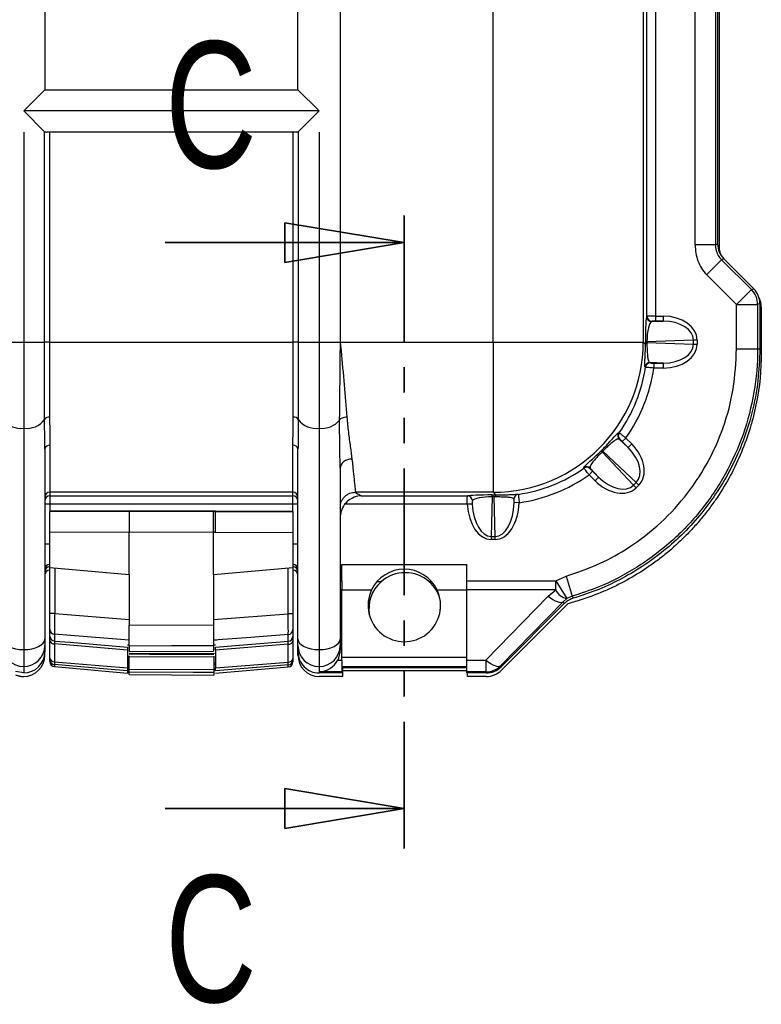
# Model space of a CAD drawing. Header units: millimetres. Extents: x 12 to 859, y 4 to 555.
# Tile 30 of 69: x 247 to 284, y 357 to 406. Entities that reach past the tile are written whole.
import ezdxf

# ---------------------------------------------------------------- set-up
doc = ezdxf.new("R2010")
doc.units = ezdxf.units.MM
doc.linetypes.add('CENTER', pattern=[10.16, 6.35, -1.27, 1.27, -1.27])
doc.linetypes.add('PHANTOM', pattern=[12.7, 6.35, -1.27, 1.27, -1.27, 1.27, -1.27])
doc.layers.add('DEFAULT_1', color=7, linetype='CENTER')
doc.styles.add('SLDTEXTSTYLE2', font='TXT', dxfattribs={"width": 0.75})

# ---------------------------------------------------------------- blocks, each defined once
blk = doc.blocks.new('_Closed')
at = {"color": 0, "linetype": 'ByBlock', "lineweight": -2}
for p, q in [((-1, 0.166667), (0, 0)), ((-1, 0.166667), (-1, -0.166667)), ((0, 0), (-1, -0.166667)), ((0, 0), (-1, 0))]:
    blk.add_line(p, q, dxfattribs=at)

msp = doc.modelspace()

# ---------------------------------------------------------------- linework, layer by layer
at = {"color": 7, "linetype": 'Continuous', "lineweight": 25}
for p, q in [((263.22, 485.752), (263.22, 389.743)), ((270.893, 389.743), (270.893, 485.752)), ((278.424, 485.752), (278.424, 389.743)), ((282.041, 480.874), (282.041, 394.62)), ((282.154, 480.826), (282.154, 394.668)), ((282.228, 480.83), (282.228, 394.491)), ((248.403, 473.095), (248.403, 402.399)), ((261.103, 402.399), (261.103, 473.095)), ((281.026, 394.62), (281.026, 410.115)), ((278.607, 391.04), (278.607, 409.426)), ((279.03, 409.426), (279.03, 391.046)), ((247.345, 401.34), (248.403, 402.399)), ((248.403, 402.399), (261.103, 402.399)), ((261.103, 402.399), (262.162, 401.34)), ((248.389, 400.296), (247.345, 401.34)), ((262.162, 401.34), (247.345, 401.34)), ((262.162, 401.34), (261.117, 400.296)), ((247.345, 400.282), (247.345, 389.743)), ((248.389, 389.743), (248.389, 400.296)), ((261.007, 400.282), (248.5, 400.282)), ((248.64, 400.282), (248.64, 389.743)), ((260.866, 389.743), (260.866, 400.282)), ((261.117, 400.296), (261.117, 389.743)), ((262.162, 400.282), (262.162, 389.743)), ((282.041, 394.62), (282.154, 394.668)), ((282.464, 393.92), (282.352, 393.873)), ((282.352, 393.873), (283.849, 392.376)), ((282.464, 393.92), (283.961, 392.423)), ((283.101, 391.628), (281.604, 393.125)), ((283.101, 391.628), (283.849, 392.376)), ((283.849, 392.376), (283.961, 392.423)), ((284.271, 391.675), (284.159, 391.628)), ((284.271, 391.675), (284.271, 389.4)), ((283.101, 389.4), (283.101, 391.628)), ((283.101, 391.628), (284.159, 391.628)), ((284.159, 391.628), (284.159, 389.4)), ((284.344, 391.498), (284.344, 389.222)), ((278.592, 391.026), (278.607, 391.04)), ((278.846, 390.772), (279.422, 390.792)), ((278.861, 390.787), (278.846, 390.772)), ((279.03, 391.046), (279.03, 390.792)), ((279.03, 391.046), (279.422, 391.046)), ((279.422, 390.792), (279.03, 390.792)), ((279.422, 391.046), (279.422, 390.792)), ((246.287, 389.743), (247.345, 389.743)), ((247.345, 389.743), (248.389, 389.743)), ((247.345, 389.743), (247.345, 385.425)), ((248.389, 385.868), (248.389, 389.743)), ((248.64, 389.743), (248.389, 389.743)), ((248.64, 389.743), (248.64, 385.975)), ((248.64, 389.743), (260.866, 389.743)), ((261.117, 389.743), (260.866, 389.743)), ((260.866, 385.975), (260.866, 389.743)), ((261.117, 389.743), (262.162, 389.743)), ((261.117, 389.743), (261.117, 385.868)), ((262.162, 389.743), (263.22, 389.743)), ((262.162, 389.743), (262.162, 385.425)), ((263.22, 389.743), (263.22, 389.31)), ((263.22, 389.743), (263.262, 389.312)), ((263.22, 389.743), (270.893, 389.743)), ((270.893, 389.743), (270.893, 382.212)), ((270.893, 389.743), (278.424, 389.743)), ((278.424, 389.743), (278.531, 389.636)), ((278.531, 389.727), (278.531, 389.758)), ((278.531, 389.758), (278.605, 389.758)), ((278.605, 389.727), (278.531, 389.727)), ((280.948, 389.84), (278.605, 389.758)), ((278.605, 389.758), (278.605, 389.727)), ((278.605, 389.727), (280.948, 389.645)), ((280.948, 389.645), (280.948, 389.84)), ((281.127, 389.84), (280.948, 389.84)), ((281.127, 389.84), (281.127, 389.645)), ((280.948, 389.645), (281.127, 389.645)), ((283.101, 389.4), (284.159, 389.4)), ((284.159, 389.4), (284.271, 389.4)), ((279.422, 388.693), (278.763, 388.716)), ((278.763, 388.716), (278.78, 388.698)), ((278.951, 388.693), (279.422, 388.693)), ((278.951, 388.693), (278.951, 388.439)), ((279.422, 388.693), (279.422, 388.439)), ((278.529, 388.481), (278.512, 388.498)), ((279.422, 388.439), (278.951, 388.439)), ((247.345, 385.425), (247.345, 374.317)), ((262.162, 385.425), (262.162, 374.317)), ((277.217, 384.873), (277.667, 384.454)), ((277.547, 384.933), (277.367, 384.753)), ((277.667, 384.454), (277.367, 384.753)), ((277.547, 384.933), (277.846, 384.633)), ((248.403, 384.392), (248.403, 374.846)), ((248.657, 384.566), (248.657, 382.212)), ((260.849, 382.212), (260.849, 384.566)), ((261.103, 374.846), (261.103, 384.392)), ((278.072, 382.702), (276.392, 384.268)), ((277.846, 384.633), (277.667, 384.454)), ((276.368, 384.244), (277.934, 382.564)), ((263.22, 383.415), (263.22, 374.846)), ((275.882, 383.269), (275.703, 383.089)), ((276.182, 382.969), (275.763, 383.419)), ((275.882, 383.269), (276.182, 382.969)), ((276.002, 382.79), (275.703, 383.089)), ((276.182, 382.969), (276.002, 382.79)), ((277.934, 382.564), (278.072, 382.702)), ((277.934, 382.564), (278.061, 382.437)), ((278.199, 382.575), (278.061, 382.437)), ((278.199, 382.575), (278.072, 382.702)), ((260.849, 382.212), (248.657, 382.212)), ((248.657, 382.212), (248.657, 382.029)), ((248.657, 382.029), (260.849, 382.029)), ((248.657, 382.029), (248.657, 381.606)), ((260.849, 382.029), (260.849, 382.212)), ((260.849, 381.606), (260.849, 382.029)), ((270.893, 382.212), (263.982, 382.212)), ((264.278, 382.029), (269.604, 382.029)), ((270.847, 381.98), (270.793, 379.999)), ((270.847, 382.077), (270.94, 382.077)), ((270.847, 381.98), (270.847, 382.077)), ((270.94, 381.98), (270.847, 381.98)), ((271.028, 382.077), (270.893, 382.212)), ((270.94, 381.98), (270.94, 382.077)), ((270.994, 379.999), (270.94, 381.98)), ((248.657, 381.606), (248.403, 381.606)), ((260.849, 381.606), (248.657, 381.606)), ((252.637, 381.288), (248.657, 381.27)), ((252.637, 381.266), (252.637, 381.288)), ((256.959, 381.268), (252.637, 381.288)), ((261.103, 381.606), (260.849, 381.606)), ((269.595, 381.606), (263.443, 381.606)), ((269.847, 381.621), (269.595, 381.606)), ((272.195, 381.685), (271.942, 381.694)), ((248.657, 381.27), (248.657, 381.249)), ((248.657, 381.249), (252.637, 381.266)), ((248.657, 380.191), (248.657, 381.249)), ((252.637, 381.266), (252.637, 381.266)), ((252.637, 381.266), (256.868, 381.248)), ((256.868, 381.248), (256.959, 381.248)), ((256.959, 381.268), (256.959, 381.248)), ((260.849, 381.251), (256.959, 381.268)), ((256.959, 381.248), (260.849, 381.231)), ((260.849, 381.251), (260.849, 381.231)), ((260.849, 381.231), (260.849, 380.173)), ((252.637, 380.208), (248.657, 380.191)), ((248.657, 378.421), (248.657, 380.191)), ((252.637, 380.208), (252.637, 380.208)), ((256.87, 380.19), (252.637, 380.208)), ((252.637, 378.073), (252.637, 380.208)), ((256.87, 380.19), (256.87, 380.19)), ((256.87, 378.073), (256.87, 380.19)), ((256.963, 380.189), (256.87, 380.19)), ((260.849, 380.173), (256.963, 380.189)), ((260.849, 380.173), (260.849, 378.421)), ((270.793, 379.999), (270.994, 379.999)), ((270.793, 379.999), (270.793, 379.842)), ((270.994, 379.842), (270.793, 379.842)), ((270.994, 379.842), (270.994, 379.999)), ((248.657, 379.61), (248.403, 379.61)), ((261.103, 379.61), (260.849, 379.61)), ((252.637, 378.073), (248.657, 378.421)), ((248.657, 376.132), (248.657, 378.421)), ((248.898, 378.4), (248.898, 376.132)), ((260.849, 378.421), (256.87, 378.073)), ((260.607, 376.118), (260.607, 378.4)), ((260.849, 378.421), (260.849, 376.118)), ((263.305, 378.593), (269.57, 378.593)), ((263.305, 377.777), (263.305, 378.593)), ((269.57, 377.777), (269.57, 378.593)), ((252.637, 378.073), (252.637, 375.54)), ((256.87, 378.073), (256.87, 375.556)), ((274.033, 377.777), (274.554, 378.008)), ((274.554, 378.008), (274.849, 376.993)), ((263.22, 377.777), (263.305, 377.777)), ((263.305, 377.777), (263.305, 377.31)), ((265.273, 377.721), (265.057, 377.721)), ((267.817, 377.721), (267.686, 377.721)), ((269.57, 377.777), (274.033, 377.777)), ((269.57, 377.31), (269.57, 377.777)), ((274.033, 377.777), (274.588, 376.877)), ((274.033, 377.31), (274.033, 377.777)), ((263.305, 377.31), (263.22, 377.31)), ((263.305, 377.323), (264.797, 377.323)), ((263.305, 373.79), (263.305, 377.31)), ((268.078, 377.323), (269.57, 377.323)), ((274.033, 377.31), (269.57, 377.31)), ((269.57, 373.79), (269.57, 377.31)), ((270.518, 373.79), (273.651, 377.001)), ((273.651, 377.001), (274.033, 377.31)), ((274.588, 376.877), (274.399, 376.72)), ((274.849, 376.993), (274.588, 376.877)), ((274.399, 376.72), (271.265, 373.509)), ((274.455, 376.625), (271.287, 373.457)), ((271.308, 373.282), (274.57, 376.543)), ((248.657, 375.729), (248.657, 376.132)), ((248.898, 376.132), (248.657, 376.132)), ((248.898, 376.132), (252.637, 375.831)), ((256.87, 375.831), (260.607, 376.118)), ((260.849, 376.118), (260.607, 376.118)), ((252.637, 375.54), (256.87, 375.556)), ((248.657, 375.002), (248.657, 375.338)), ((248.889, 375.088), (248.889, 374.75)), ((260.616, 374.734), (260.616, 375.073)), ((260.849, 375.323), (260.849, 374.986)), ((248.403, 374.846), (248.403, 374.529)), ((248.403, 374.529), (248.403, 374.206)), ((248.657, 373.891), (248.657, 374.783)), ((252.548, 374.297), (248.889, 374.604)), ((248.889, 374.604), (248.889, 373.712)), ((252.548, 374.564), (252.637, 374.556)), ((252.637, 374.495), (252.637, 374.225)), ((256.87, 374.558), (256.959, 374.566)), ((256.87, 374.511), (256.87, 374.246)), ((260.616, 374.588), (256.959, 374.297)), ((260.616, 373.696), (260.616, 374.588)), ((260.849, 374.767), (260.849, 373.875)), ((261.103, 374.529), (261.103, 374.846)), ((261.103, 374.206), (261.103, 374.529)), ((263.22, 374.846), (263.22, 374.529)), ((263.22, 374.529), (263.22, 374.299)), ((247.345, 374.317), (247.345, 373.471)), ((248.403, 374.03), (248.403, 374.206)), ((252.548, 374.297), (252.548, 373.401)), ((252.637, 374.225), (256.87, 374.246)), ((252.641, 373.954), (252.641, 374.012)), ((256.874, 373.936), (252.641, 373.954)), ((252.641, 373.334), (252.641, 373.954)), ((256.874, 373.993), (256.874, 373.936)), ((256.874, 373.936), (256.874, 373.316)), ((256.959, 374.297), (256.959, 373.401)), ((261.103, 374.03), (261.103, 374.206)), ((262.162, 374.317), (262.162, 373.471)), ((263.305, 373.942), (269.57, 373.942)), ((247.345, 373.471), (247.345, 373.147)), ((248.657, 373.717), (248.657, 373.818)), ((248.889, 373.712), (252.548, 373.401)), ((248.889, 373.464), (252.548, 373.144)), ((252.548, 373.58), (252.64, 373.571)), ((256.874, 373.583), (256.959, 373.591)), ((256.959, 373.401), (260.616, 373.696)), ((256.959, 373.143), (260.616, 373.447)), ((260.849, 373.802), (260.849, 373.7)), ((262.162, 373.471), (262.162, 373.221)), ((263.095, 373.79), (263.305, 373.79)), ((263.305, 373.79), (263.305, 373.199)), ((263.305, 373.469), (269.57, 373.469)), ((263.305, 373.428), (269.57, 373.428)), ((263.347, 372.971), (263.347, 373.428)), ((269.57, 373.79), (270.518, 373.79)), ((269.57, 373.199), (269.57, 373.79)), ((270.518, 373.79), (270.518, 373.199)), ((271.265, 373.509), (271.287, 373.457)), ((247.345, 373.147), (246.94, 373.228)), ((252.548, 373.254), (252.548, 373.144)), ((252.641, 373.334), (256.874, 373.316)), ((252.641, 373.062), (252.641, 373.187)), ((252.641, 373.062), (256.874, 373.043)), ((256.874, 373.169), (256.874, 373.043)), ((262.162, 373.199), (262.162, 373.147)), ((263.305, 373.199), (262.162, 373.199)), ((263.305, 373.147), (262.162, 373.147)), ((263.347, 372.971), (262.162, 372.971)), ((263.305, 373.147), (263.305, 373.199)), ((269.57, 373.252), (263.347, 373.252)), ((270.518, 373.199), (269.57, 373.199)), ((269.57, 373.147), (269.57, 373.199)), ((270.539, 373.147), (269.57, 373.147)), ((269.612, 372.971), (269.612, 373.147)), ((270.559, 372.971), (269.612, 372.971)), ((270.539, 373.147), (270.518, 373.199))]:
    msp.add_line(p, q, dxfattribs=at)
at = {"color": 7, "linetype": 'PHANTOM', "lineweight": 35}
msp.add_line((266.437, 364.35), (266.437, 396.733), dxfattribs=at)
at = {"color": 7, "linetype": 'Continuous', "lineweight": 35}
for p, q in [((254.437, 394.733), (266.437, 394.733)), ((254.437, 366.35), (266.437, 366.35))]:
    msp.add_line(p, q, dxfattribs=at)
at = {"color": 8, "linetype": 'Continuous', "lineweight": 25}
for p, q in [((248.657, 381.606), (248.657, 381.27)), ((260.849, 381.251), (260.849, 381.606)), ((248.889, 373.565), (248.889, 373.464)), ((252.548, 373.665), (252.641, 373.656)), ((256.874, 373.663), (256.959, 373.67)), ((260.616, 373.447), (260.616, 373.549))]:
    msp.add_line(p, q, dxfattribs=at)
at = {"color": 7, "linetype": 'Continuous', "lineweight": 25, "flags": 128}
for points in [[(273.651, 377.001), (273.772, 376.912), (273.89, 376.835), (274.003, 376.773), (274.107, 376.727), (274.201, 376.698), (274.282, 376.687), (274.348, 376.695), (274.399, 376.72)], [(274.455, 376.625), (274.433, 376.661), (274.408, 376.704), (274.399, 376.72)], [(252.637, 374.787), (250.53, 374.956), (248.889, 375.088)], [(260.616, 375.073), (258.741, 374.93), (256.87, 374.787)], [(246.287, 374.846), (246.307, 374.743), (246.367, 374.643), (246.465, 374.552), (246.597, 374.472), (246.757, 374.406), (246.94, 374.357), (247.138, 374.327), (247.345, 374.317)], [(247.345, 374.317), (247.551, 374.327), (247.75, 374.357), (247.933, 374.406), (248.093, 374.472), (248.225, 374.552), (248.323, 374.643), (248.383, 374.743), (248.403, 374.846)], [(248.889, 374.75), (249.669, 374.685), (252.548, 374.443)], [(256.87, 374.511), (254.753, 374.503), (252.637, 374.495)], [(256.959, 374.443), (257.971, 374.523), (260.616, 374.734)], [(261.103, 374.846), (261.124, 374.743), (261.184, 374.643), (261.282, 374.552), (261.413, 374.472), (261.574, 374.406), (261.757, 374.357), (261.955, 374.327), (262.162, 374.317)], [(262.162, 374.317), (262.368, 374.327), (262.567, 374.357), (262.75, 374.406), (262.91, 374.472), (263.042, 374.552), (263.139, 374.643), (263.2, 374.743), (263.22, 374.846)], [(256.874, 374.103), (255.35, 374.109), (252.641, 374.12)], [(252.641, 374.1), (253.657, 374.096), (256.874, 374.082)], [(252.548, 373.254), (251.536, 373.34), (248.889, 373.565)], [(260.616, 373.549), (259.837, 373.486), (256.959, 373.253)], [(270.518, 373.79), (270.639, 373.701), (270.757, 373.624), (270.869, 373.562), (270.974, 373.516), (271.068, 373.487), (271.149, 373.476), (271.215, 373.484), (271.265, 373.509)], [(256.874, 373.169), (255.858, 373.173), (252.641, 373.187)]]:
    msp.add_lwpolyline(points, dxfattribs=at)
at = {"color": 7, "linetype": 'Continuous', "lineweight": 25}
for centre, radius, start, end in [((283.1, 391.628), 1.059, 0.0299, 44.9701), ((278.847, 391.026), 0.254, 180.0817, 269.9183), ((278.861, 391.041), 0.254, 180.0817, 269.9183), ((270.883, 389.753), 7.542, 270.0817, 359.9183), ((278.601, 389.514), 0.141, 88.0859, 119.9343), ((278.763, 388.462), 0.254, 90.0831, 171.6995), ((278.781, 388.444), 0.254, 90.0831, 171.6995), ((247.207, 386.582), 1.165, 220.1029, 276.806), ((247.501, 386.508), 1.095, 261.8035, 324.2395), ((248.603, 385.715), 0.263, 81.8035, 144.2395), ((260.904, 385.715), 0.263, 35.7605, 98.1965), ((262.005, 386.508), 1.095, 215.7605, 278.1965), ((262.3, 386.582), 1.165, 263.194, 319.8971), ((277.397, 385.052), 0.254, 144.5582, 224.8886), ((277.423, 385.05), 0.254, 144.676, 224.8889), ((248.624, 384.343), 0.226, 81.4589, 167.5137), ((260.883, 384.343), 0.226, 12.4863, 98.5411), ((280.614, 388.479), 5.998, 224.2151, 224.9229), ((272.157, 380.022), 5.998, 45.0771, 45.7849), ((275.584, 383.238), 0.254, 45.1114, 125.4418), ((275.586, 383.213), 0.254, 45.1111, 125.324), ((248.657, 381.958), 0.254, 89.9825, 179.9825), ((248.657, 381.775), 0.254, 89.9825, 179.9825), ((260.849, 381.958), 0.254, 0.0175, 90.0175), ((260.849, 381.775), 0.254, 0.0175, 90.0175), ((269.601, 381.775), 0.254, 4.0897, 89.5297), ((271.234, 381.989), 0.224, 156.7421, 182.4615), ((272.189, 381.855), 0.254, 98.5048, 177.328), ((225.393, 380.581), 31.573, 359.2898, 1.2102), ((248.657, 378.341), 0.254, 89.9825, 179.9825), ((260.849, 378.341), 0.254, 0.0175, 90.0175), ((266.437, 376.534), 1.82, 25.6705, 154.3295), ((266.48, 376.358), 1.82, 48.503, 131.497), ((266.48, 376.358), 1.82, 131.497, 190.6438), ((266.48, 376.358), 1.82, 16.3543, 48.503), ((266.437, 376.534), 1.82, 154.3295, 25.6705), ((274.77, 377.683), 0.826, 206.7829, 257.278), ((355.77, 422.859), 93.016, 209.54448, 209.61548), ((248.909, 375.339), 0.252, 180.3004, 265.3724), ((248.91, 375.003), 0.253, 180.1203, 265.1502), ((260.597, 375.325), 0.252, 274.3779, 359.6965), ((260.596, 374.987), 0.253, 274.6001, 359.8786), ((247.345, 374.529), 1.058, 180.0175, 270.0175), ((247.345, 374.529), 1.058, 269.9825, 359.9825), ((248.873, 374.823), 0.219, 190.4295, 274.2578), ((260.633, 374.807), 0.22, 265.5498, 349.5203), ((262.161, 374.529), 1.058, 180.0175, 270.0175), ((262.162, 374.529), 1.058, 269.9825, 359.9825), ((248.873, 373.931), 0.219, 190.4295, 274.2578), ((260.633, 373.915), 0.22, 265.5498, 349.5203), ((248.911, 373.818), 0.254, 180.0522, 265.0653), ((248.911, 373.717), 0.254, 180, 265), ((260.596, 373.802), 0.254, 274.6847, 359.9473), ((260.595, 373.7), 0.254, 274.75, 0), ((270.517, 374.258), 1.059, 270.0299, 314.9701)]:
    msp.add_arc(centre, radius, start, end, dxfattribs=at)
for centre, major_axis, ratio, start_param, end_param in [((283.213, 394.668), (0.978, 0.405), 0.999286, 2.749146, 3.534039), ((283.287, 394.492), (0.978, 0.405), 0.999286, 2.749146, 3.051324), ((283.212, 391.674), (0.978, 0.405), 0.999286, 5.890739, 6.675632), ((283.285, 391.498), (-0.978, -0.405), 0.999286, 2.749146, 3.231924), ((278.594, 389.791), (0.002, 1.237), 0.051121, 0.051215, 1.597331), ((278.848, 389.791), (0.013, 0.983), 0.246698, 0.061325, 1.607441), ((279.03, 391.04), (0.423, 0), 0.013968, 1.570796, 3.106686), ((279.03, 390.786), (0.169, 0), 0.034921, 1.570796, 3.106686), ((279.379, 389.809), (-1.748, -0.061), 0.706891, 3.116912, 4.663029), ((279.379, 389.809), (1.568, 0.055), 0.625906, 6.258505, 7.804621), ((278.594, 389.694), (-0.002, 1.237), 0.051121, 1.544262, 1.618082), ((278.848, 389.694), (-0.013, 0.983), 0.246698, 1.534152, 1.607972), ((279.379, 389.676), (1.568, -0.055), 0.625906, 4.761749, 6.307865), ((279.379, 389.676), (-1.748, 0.061), 0.706891, 1.620157, 3.166273), ((271.066, 389.57), (5.336, -5.336), 0.998646, 0.167418, 0.641194), ((271.066, 389.57), (5.634, -5.634), 0.998783, 0.16454, 0.643546), ((269.769, 390.867), (14.111, -4.612), 0.257974, 5.348151, 5.350209), ((269.589, 390.688), (14.343, -4.563), 0.268138, 5.355982, 5.35804), ((270.706, 389.93), (5.622, -5.622), 0.947806, 6.280991, 6.28538), ((270.579, 390.057), (-5.801, 5.801), 0.949457, 3.139398, 3.143787), ((276.941, 383.789), (1.148, -1.07), 0.625906, 6.258505, 7.804621), ((276.941, 383.789), (-1.279, 1.193), 0.706891, 3.116912, 4.663029), ((271.066, 389.57), (5.336, -5.336), 0.998646, 5.641553, 6.115767), ((269.769, 390.867), (-4.612, 14.111), 0.257974, 4.074569, 4.076627), ((269.948, 391.047), (-4.563, 14.343), 0.268138, 4.066738, 4.068796), ((271.066, 389.57), (5.634, -5.634), 0.998783, 5.639404, 6.118645), ((276.847, 383.695), (-1.193, 1.279), 0.706891, 1.620157, 3.166273), ((276.847, 383.695), (-1.07, 1.148), 0.625906, 1.620157, 3.166273), ((270.824, 382.021), (1.237, 0.001), 0.045533, 1.552725, 2.981629), ((270.824, 381.767), (0.983, 0.01), 0.216257, 1.545995, 2.9749), ((270.962, 382.021), (1.237, -0.001), 0.045533, 1.517872, 1.588868), ((270.962, 381.767), (0.983, -0.01), 0.216257, 1.524601, 1.595597), ((270.827, 381.85), (0.055, 2.008), 0.615519, 1.709412, 3.158384), ((270.827, 381.85), (0.051, 1.851), 0.530328, 1.709412, 3.158384), ((270.96, 381.85), (-0.051, 1.851), 0.530328, 3.124801, 4.613348), ((270.96, 381.85), (-0.055, 2.008), 0.615519, 3.124801, 4.613348), ((256.863, 380.19), (0.004, 1.058), 0.006545, 4.712426, 6.265732), ((248.657, 378.227), (0, -0.254), 0.999391, 3.141593, 4.712389), ((260.849, 378.227), (0, 0.254), 0.999391, 4.712389, 6.283185), ((248.657, 378.051), (0, -0.254), 0.999391, 3.141593, 4.712389), ((260.849, 378.051), (0, 0.254), 0.999391, 4.712389, 6.283185), ((247.345, 374.206), (0, -1.059), 0.999391, 0, 1.570796), ((247.345, 374.03), (0, -1.059), 0.999391, 0, 1.570796), ((262.162, 374.206), (0, 1.059), 0.999391, 1.570796, 3.141593), ((262.162, 374.03), (0, -1.059), 0.999391, 4.712389, 6.283185), ((262.162, 374.299), (0, 1.077), 0.982251, 4.22096, 4.712389), ((262.162, 374.257), (0.761, 0.761), 0.965689, 3.944444, 5.023811), ((270.539, 374.206), (0.405, -0.978), 0.999286, 5.890739, 6.675632), ((270.56, 374.03), (0.749, 0.749), 0.998783, 3.926382, 4.712389)]:
    msp.add_ellipse(centre, major_axis=major_axis, ratio=ratio, start_param=start_param, end_param=end_param, dxfattribs=at)
for points, knots in [([(248.389, 400.296), (248.396, 400.292), (248.411, 400.285), (248.455, 400.282), (248.489, 400.282), (248.5, 400.282)], [0, 0, 0, 0, 0.401492, 0.802995, 1, 1, 1, 1]), ([(261.007, 400.282), (261.029, 400.282), (261.073, 400.283), (261.106, 400.288), (261.114, 400.294), (261.117, 400.296)], [0, 0, 0, 0, 0.403793, 0.807731, 1, 1, 1, 1]), ([(282.041, 394.623), (282.037, 394.623), (282.011, 394.623), (281.908, 394.623), (281.83, 394.623), (281.633, 394.623), (281.515, 394.623), (281.27, 394.623), (281.143, 394.623), (281.026, 394.623)], [0, 0, 0, 0, 0.25, 0.25, 0.5, 0.5, 0.75, 0.75, 1, 1, 1, 1]), ([(281.026, 394.623), (281.026, 394.337), (281.073, 394.068), (281.259, 393.568), (281.398, 393.334), (281.604, 393.128)], [0, 0, 0, 0, 0.5, 0.5, 1, 1, 1, 1]), ([(282.041, 394.623), (282.041, 394.604), (282.042, 394.564), (282.047, 394.502), (282.057, 394.435), (282.072, 394.365), (282.094, 394.291), (282.129, 394.197), (282.18, 394.096), (282.244, 393.999), (282.301, 393.928), (282.337, 393.891), (282.352, 393.876)], [0, 0, 0, 0, 0.0691639, 0.1441226, 0.2249079, 0.311545, 0.4040545, 0.5024529, 0.6736231, 0.8136114, 0.9224039, 1, 1, 1, 1]), ([(281.604, 393.128), (281.691, 393.214), (281.784, 393.308), (281.965, 393.488), (282.052, 393.575), (282.197, 393.72), (282.254, 393.778), (282.33, 393.854), (282.349, 393.873), (282.352, 393.876)], [0, 0, 0, 0, 0.25, 0.25, 0.5, 0.5, 0.75, 0.75, 1, 1, 1, 1]), ([(263.191, 385.831), (263.195, 386.129), (263.202, 386.709), (263.211, 387.609), (263.218, 388.474), (263.219, 389.038), (263.22, 389.31)], [0, 0, 0, 0, 0.273566, 0.531401, 0.773525, 1, 1, 1, 1]), ([(263.262, 389.312), (263.257, 389.312), (263.249, 389.312), (263.239, 389.312), (263.232, 389.312), (263.227, 389.311), (263.221, 389.311), (263.22, 389.31), (263.22, 389.31)], [0, 0, 0, 0, 0.2394559, 0.3683573, 0.499994, 0.6316317, 0.7605355, 1, 1, 1, 1]), ([(263.262, 389.312), (263.317, 388.735), (263.428, 387.565), (263.512, 386.51), (263.555, 385.975)], [0, 0, 0, 0, 0.49354, 1, 1, 1, 1]), ([(274.554, 378.008), (275.069, 378.181), (276.098, 378.525), (277.644, 379.361), (279.15, 380.485), (280.536, 381.939), (281.656, 383.608), (282.479, 385.443), (283.001, 387.393), (283.068, 388.731), (283.101, 389.4)], [0, 0, 0, 0, 0.106557, 0.213118, 0.343903, 0.47469, 0.605954, 0.737213, 0.86861, 1, 1, 1, 1]), ([(284.344, 389.222), (284.344, 388.364), (284.26, 387.51), (284.071, 386.564), (284.049, 386.46), (284.002, 386.251), (283.977, 386.148), (283.899, 385.837), (283.842, 385.632), (283.656, 385.02), (283.512, 384.619), (283.02, 383.435), (282.617, 382.681), (282.022, 381.793), (281.9, 381.619), (281.646, 381.278), (281.516, 381.111), (281.246, 380.782), (281.107, 380.621), (280.893, 380.385), (280.82, 380.308), (280.674, 380.154), (280.6, 380.078), (280.221, 379.699), (279.904, 379.412), (279.409, 379.006), (279.24, 378.875), (278.982, 378.684), (278.896, 378.622), (278.721, 378.499), (278.632, 378.438), (278.189, 378.143), (277.825, 377.924), (277.263, 377.624), (277.073, 377.529), (276.785, 377.393), (276.688, 377.349), (276.494, 377.263), (276.397, 377.221), (275.903, 377.016), (275.5, 376.872), (274.981, 376.715), (274.87, 376.683), (274.758, 376.652)], [0.1705302, 0.1705302, 0.1705302, 0.1705302, 0.2955302, 0.2955302, 0.3111552, 0.3111552, 0.3267802, 0.3267802, 0.3580302, 0.3580302, 0.4205302, 0.4205302, 0.5455302, 0.5455302, 0.5767802, 0.5767802, 0.6080302, 0.6080302, 0.6392802, 0.6392802, 0.6549052, 0.6549052, 0.6705302, 0.6705302, 0.7330302, 0.7330302, 0.7642802, 0.7642802, 0.7799052, 0.7799052, 0.7955302, 0.7955302, 0.8580302, 0.8580302, 0.8892802, 0.8892802, 0.9049052, 0.9049052, 0.9205302, 0.9205302, 0.9830302, 0.9830302, 1, 1, 1, 1]), ([(284.159, 389.4), (284.159, 389.4), (284.159, 388.672), (284.032, 387.214), (283.486, 385.091), (282.584, 383.092), (281.365, 381.274), (279.856, 379.691), (278.122, 378.397), (276.424, 377.507), (275.301, 377.14), (274.849, 376.993)], [0, 0, 0, 0, 0.000001, 0.131367, 0.262739, 0.394011, 0.525288, 0.656074, 0.786859, 0.914249, 1, 1, 1, 1]), ([(284.271, 389.4), (284.252, 388.87), (284.213, 387.792), (283.9, 386.178), (283.428, 384.705), (282.831, 383.395), (282.162, 382.248), (281.372, 381.165), (280.47, 380.166), (279.471, 379.264), (278.391, 378.476), (277.244, 377.808), (276.083, 377.271), (275.286, 377.015), (274.906, 376.892)], [0, 0, 0, 0, 0.0948403, 0.1930145, 0.2933327, 0.3713063, 0.4504997, 0.530732, 0.6109751, 0.6912089, 0.7714557, 0.8500173, 0.9285919, 1, 1, 1, 1]), ([(278.512, 388.498), (278.509, 388.505), (278.499, 388.528), (278.501, 388.672), (278.515, 388.965), (278.529, 389.289), (278.53, 389.52), (278.531, 389.636)], [0, 0, 0, 0, 0.1374839, 0.4502157, 0.6784804, 0.8395836, 1, 1, 1, 1]), ([(278.606, 389.655), (278.608, 389.559), (278.614, 389.366), (278.628, 389.099), (278.66, 388.858), (278.708, 388.741), (278.75, 388.722), (278.763, 388.716)], [0, 0, 0, 0, 0.152077, 0.308554, 0.536615, 0.85733, 1, 1, 1, 1]), ([(278.78, 388.698), (278.781, 388.698), (278.784, 388.697), (278.803, 388.695), (278.841, 388.694), (278.893, 388.693), (278.931, 388.693), (278.951, 388.693)], [0, 0, 0, 0, 0.115468, 0.334124, 0.555063, 0.777561, 1, 1, 1, 1]), ([(278.951, 388.439), (278.903, 388.443), (278.807, 388.451), (278.68, 388.463), (278.585, 388.473), (278.538, 388.479), (278.532, 388.48), (278.529, 388.481)], [0, 0, 0, 0, 0.221487, 0.44362, 0.664839, 0.884167, 1, 1, 1, 1]), ([(248.403, 384.392), (248.403, 384.465), (248.401, 384.926), (248.394, 385.438), (248.389, 385.868)], [0, 0, 0, 0, 0.16013, 1, 1, 1, 1]), ([(248.64, 385.975), (248.646, 385.56), (248.654, 385.065), (248.657, 384.635), (248.657, 384.566)], [0, 0, 0, 0, 0.839018, 1, 1, 1, 1]), ([(260.849, 384.566), (260.85, 384.635), (260.852, 385.065), (260.86, 385.56), (260.866, 385.975)], [0, 0, 0, 0, 0.160982, 1, 1, 1, 1]), ([(261.117, 385.868), (261.112, 385.438), (261.106, 384.926), (261.104, 384.465), (261.103, 384.392)], [0, 0, 0, 0, 0.8398695, 1, 1, 1, 1]), ([(263.555, 385.975), (263.515, 385.973), (263.431, 385.969), (263.319, 385.937), (263.231, 385.89), (263.204, 385.85), (263.191, 385.831)], [0, 0, 0, 0, 0.242887, 0.5, 0.757113, 1, 1, 1, 1]), ([(263.22, 383.415), (263.211, 383.792), (263.195, 384.546), (263.192, 385.403), (263.191, 385.831)], [0, 0, 0, 0, 0.500206, 1, 1, 1, 1]), ([(263.555, 385.975), (263.578, 385.722), (263.626, 385.197), (263.729, 384.49), (263.783, 384.077), (263.809, 383.874)], [0, 0, 0, 0, 0.321745, 0.666719, 1, 1, 1, 1]), ([(276.339, 384.32), (276.387, 384.369), (276.514, 384.498), (276.716, 384.714), (276.924, 384.943), (277.117, 385.157), (277.163, 385.183), (277.19, 385.2)], [0, 0, 0, 0, 0.090336, 0.2369, 0.415349, 0.641891, 1, 1, 1, 1]), ([(277.217, 384.873), (277.174, 384.879), (277.104, 384.89), (276.908, 384.751), (276.716, 384.583), (276.539, 384.414), (276.432, 384.308), (276.392, 384.268)], [0, 0, 0, 0, 0.370806, 0.599717, 0.774929, 0.914931, 1, 1, 1, 1]), ([(277.215, 385.197), (277.221, 385.193), (277.232, 385.185), (277.293, 385.138), (277.379, 385.069), (277.469, 384.997), (277.526, 384.95), (277.547, 384.933)], [0, 0, 0, 0, 0.218418, 0.436506, 0.654657, 0.874595, 1, 1, 1, 1]), ([(277.367, 384.753), (277.359, 384.761), (277.338, 384.782), (277.305, 384.815), (277.273, 384.845), (277.25, 384.866), (277.245, 384.869), (277.242, 384.87)], [0, 0, 0, 0, 0.1261946, 0.3470241, 0.565214, 0.7825957, 1, 1, 1, 1]), ([(275.436, 383.446), (275.443, 383.462), (275.459, 383.496), (275.61, 383.638), (275.837, 383.842), (276.076, 384.063), (276.236, 384.219), (276.316, 384.297)], [0, 0, 0, 0, 0.2397252, 0.5100304, 0.7080022, 0.8542438, 1, 1, 1, 1]), ([(263.809, 383.874), (263.735, 383.868), (263.621, 383.859), (263.484, 383.802), (263.389, 383.742), (263.313, 383.669), (263.24, 383.562), (263.228, 383.473), (263.22, 383.415)], [0, 0, 0, 0, 0.239459, 0.368363, 0.500003, 0.631642, 0.760545, 1, 1, 1, 1]), ([(263.809, 383.874), (263.836, 383.621), (263.888, 383.124), (263.941, 382.624), (263.975, 382.302), (263.98, 382.241), (263.982, 382.212)], [0, 0, 0, 0, 0.266758, 0.522303, 0.766695, 1, 1, 1, 1]), ([(276.368, 384.244), (276.303, 384.179), (276.172, 384.046), (275.989, 383.85), (275.828, 383.655), (275.741, 383.503), (275.756, 383.446), (275.763, 383.419)], [0, 0, 0, 0, 0.137598, 0.278606, 0.475037, 0.750975, 1, 1, 1, 1]), ([(275.703, 383.089), (275.673, 383.127), (275.612, 383.201), (275.532, 383.301), (275.472, 383.376), (275.444, 383.413), (275.441, 383.419), (275.439, 383.421)], [0, 0, 0, 0, 0.223439, 0.447721, 0.670833, 0.891388, 1, 1, 1, 1]), ([(275.766, 383.393), (275.766, 383.393), (275.767, 383.39), (275.779, 383.376), (275.806, 383.347), (275.841, 383.31), (275.869, 383.283), (275.882, 383.269)], [0, 0, 0, 0, 0.1081143, 0.3277262, 0.5504707, 0.7752737, 1, 1, 1, 1]), ([(263.22, 381.45), (263.23, 381.546), (263.246, 381.693), (263.341, 381.871), (263.439, 381.993), (263.561, 382.091), (263.739, 382.186), (263.886, 382.202), (263.982, 382.212)], [0, 0, 0, 0, 0.239457, 0.368361, 0.5, 0.631639, 0.760543, 1, 1, 1, 1]), ([(264.278, 382.029), (264.277, 382.029), (264.252, 382.029), (264.103, 382.02), (263.866, 381.955), (263.607, 381.793), (263.49, 381.66), (263.443, 381.606)], [0, 0, 0, 0, 0.0035458, 0.0840542, 0.5009415, 0.7973787, 1, 1, 1, 1]), ([(263.982, 382.212), (263.995, 382.195), (264.021, 382.161), (264.196, 382.1), (264.247, 382.056), (264.278, 382.029)], [0, 0, 0, 0, 0.279726, 0.560147, 1, 1, 1, 1]), ([(269.595, 381.606), (269.595, 381.633), (269.593, 381.707), (269.593, 381.823), (269.594, 381.933), (269.597, 382.01), (269.602, 382.023), (269.604, 382.029)], [0, 0, 0, 0, 0.124662, 0.343362, 0.562334, 0.781473, 1, 1, 1, 1]), ([(269.855, 381.793), (269.853, 381.789), (269.85, 381.78), (269.847, 381.747), (269.846, 381.703), (269.846, 381.659), (269.847, 381.631), (269.847, 381.621)], [0, 0, 0, 0, 0.208372, 0.429636, 0.655967, 0.878203, 1, 1, 1, 1]), ([(271.935, 381.867), (271.924, 381.879), (271.895, 381.91), (271.774, 381.942), (271.568, 381.963), (271.311, 381.973), (271.11, 381.977), (271.01, 381.979)], [0, 0, 0, 0, 0.169039, 0.418704, 0.626955, 0.815417, 1, 1, 1, 1]), ([(271.028, 382.077), (271.149, 382.078), (271.392, 382.08), (271.704, 382.095), (271.955, 382.108), (272.103, 382.114), (272.138, 382.108), (272.152, 382.106)], [0, 0, 0, 0, 0.190801, 0.382726, 0.590941, 0.836041, 1, 1, 1, 1]), ([(271.942, 381.694), (271.942, 381.712), (271.943, 381.749), (271.942, 381.798), (271.94, 381.837), (271.938, 381.859), (271.936, 381.865), (271.935, 381.867)], [0, 0, 0, 0, 0.219951, 0.448783, 0.675295, 0.889555, 1, 1, 1, 1]), ([(272.152, 382.106), (272.153, 382.104), (272.156, 382.097), (272.162, 382.05), (272.172, 381.955), (272.184, 381.828), (272.192, 381.733), (272.195, 381.685)], [0, 0, 0, 0, 0.118534, 0.336717, 0.557428, 0.779277, 1, 1, 1, 1]), ([(263.443, 381.606), (263.37, 381.49), (263.244, 381.29), (263.227, 381.055), (263.22, 380.956)], [0, 0, 0, 0, 0.577933, 1, 1, 1, 1]), ([(252.637, 381.266), (252.637, 381.26), (252.637, 381.246), (252.636, 381.121), (252.636, 380.882), (252.636, 380.565), (252.636, 380.327), (252.637, 380.208)], [0, 0, 0, 0, 0.13159, 0.348692, 0.565794, 0.782897, 1, 1, 1, 1]), ([(274.906, 376.892), (274.794, 376.849), (274.628, 376.784), (274.497, 376.664), (274.455, 376.625)], [0, 0, 0, 0, 0.672898, 1, 1, 1, 1]), ([(274.758, 376.652), (274.722, 376.643), (274.689, 376.628), (274.625, 376.592), (274.596, 376.569), (274.57, 376.543)], [0, 0, 0, 0, 0.5, 0.5, 1, 1, 1, 1]), ([(248.657, 375.338), (248.657, 375.36), (248.657, 375.405), (248.657, 375.578), (248.657, 375.807), (248.657, 376.004), (248.657, 376.113), (248.657, 376.132)], [0, 0, 0, 0, 0.2374102, 0.4748293, 0.7121245, 0.9499113, 1, 1, 1, 1]), ([(248.898, 376.132), (248.896, 376.013), (248.891, 375.774), (248.888, 375.457), (248.886, 375.218), (248.888, 375.116), (248.889, 375.092), (248.889, 375.088)], [0, 0, 0, 0, 0.2389288, 0.4777852, 0.7160394, 0.9539177, 1, 1, 1, 1]), ([(260.616, 375.073), (260.617, 375.103), (260.619, 375.163), (260.618, 375.391), (260.614, 375.693), (260.61, 375.952), (260.608, 376.094), (260.607, 376.118)], [0, 0, 0, 0, 0.237997, 0.475966, 0.71385, 0.952006, 1, 1, 1, 1]), ([(260.849, 376.118), (260.849, 376.027), (260.849, 375.846), (260.849, 375.605), (260.849, 375.423), (260.849, 375.345), (260.849, 375.327), (260.849, 375.323)], [0, 0, 0, 0, 0.238727, 0.477482, 0.715562, 0.953039, 1, 1, 1, 1]), ([(252.637, 374.495), (252.637, 374.526), (252.637, 374.587), (252.637, 374.818), (252.637, 375.121), (252.637, 375.379), (252.637, 375.519), (252.637, 375.54)], [0, 0, 0, 0, 0.23918, 0.47836, 0.717538, 0.956715, 1, 1, 1, 1]), ([(256.87, 375.556), (256.87, 375.437), (256.87, 375.199), (256.87, 374.882), (256.87, 374.642), (256.87, 374.54), (256.87, 374.515), (256.87, 374.511)], [0, 0, 0, 0, 0.239124, 0.478248, 0.71737, 0.956492, 1, 1, 1, 1]), ([(248.657, 374.783), (248.657, 374.839), (248.657, 374.952), (248.657, 374.985), (248.657, 375.002)], [0, 0, 0, 0, 0.490301, 1, 1, 1, 1]), ([(252.641, 374.603), (252.641, 374.664), (252.641, 374.753), (252.641, 374.848), (252.641, 374.878)], [0, 0, 0, 0, 0.678325, 1, 1, 1, 1]), ([(260.849, 374.986), (260.849, 374.97), (260.849, 374.938), (260.849, 374.825), (260.849, 374.767)], [0, 0, 0, 0, 0.490394, 1, 1, 1, 1]), ([(248.889, 374.75), (248.888, 374.74), (248.887, 374.718), (248.888, 374.643), (248.889, 374.604)], [0, 0, 0, 0, 0.488166, 1, 1, 1, 1]), ([(252.548, 374.443), (252.548, 374.432), (252.548, 374.41), (252.548, 374.335), (252.548, 374.297)], [0, 0, 0, 0, 0.491956, 1, 1, 1, 1]), ([(256.875, 374.797), (256.88, 374.798), (256.921, 374.805), (256.976, 374.812), (257.022, 374.816), (257.024, 374.816)], [0, 0, 0, 0, 0.1123657, 0.9507674, 1, 1, 1, 1]), ([(256.959, 374.297), (256.959, 374.334), (256.959, 374.41), (256.959, 374.432), (256.959, 374.443)], [0, 0, 0, 0, 0.499993, 1, 1, 1, 1]), ([(260.616, 374.588), (260.617, 374.625), (260.618, 374.701), (260.617, 374.723), (260.616, 374.734)], [0, 0, 0, 0, 0.488464, 1, 1, 1, 1]), ([(248.657, 373.818), (248.657, 373.822), (248.657, 373.832), (248.657, 373.866), (248.657, 373.889), (248.657, 373.891)], [0, 0, 0, 0, 0.467545, 0.935099, 1, 1, 1, 1]), ([(256.874, 374.145), (256.874, 374.135), (256.874, 374.112), (256.874, 374.106), (256.874, 374.103)], [0, 0, 0, 0, 0.4379775, 1, 1, 1, 1]), ([(260.849, 373.875), (260.849, 373.857), (260.849, 373.821), (260.849, 373.805), (260.849, 373.802), (260.849, 373.802)], [0, 0, 0, 0, 0.467634, 0.935276, 1, 1, 1, 1]), ([(248.889, 373.712), (248.888, 373.676), (248.887, 373.604), (248.888, 373.571), (248.889, 373.566), (248.889, 373.565)], [0, 0, 0, 0, 0.469038, 0.938058, 1, 1, 1, 1]), ([(252.548, 373.401), (252.548, 373.362), (252.548, 373.283), (252.548, 373.264), (252.548, 373.254)], [0, 0, 0, 0, 0.499991, 1, 1, 1, 1]), ([(256.959, 373.253), (256.959, 373.263), (256.959, 373.281), (256.959, 373.351), (256.959, 373.395), (256.959, 373.401)], [0, 0, 0, 0, 0.469159, 0.938326, 1, 1, 1, 1]), ([(260.616, 373.549), (260.617, 373.558), (260.618, 373.577), (260.617, 373.646), (260.616, 373.691), (260.616, 373.696)], [0, 0, 0, 0, 0.468981, 0.937946, 1, 1, 1, 1]), ([(246.94, 373.052), (246.959, 373.044), (246.996, 373.03), (247.053, 373.012), (247.111, 372.997), (247.169, 372.985), (247.227, 372.977), (247.286, 372.972), (247.325, 372.971), (247.345, 372.971)], [0, 0, 0, 0, 0.14446, 0.288385, 0.431776, 0.574632, 0.716954, 0.858743, 1, 1, 1, 1]), ([(252.641, 373.187), (252.641, 373.197), (252.641, 373.216), (252.641, 373.285), (252.641, 373.33), (252.641, 373.334)], [0, 0, 0, 0, 0.472101, 0.944203, 1, 1, 1, 1]), ([(256.874, 373.316), (256.874, 373.277), (256.874, 373.199), (256.874, 373.179), (256.874, 373.169)], [0, 0, 0, 0, 0.5, 1, 1, 1, 1])]:
    msp.add_open_spline(points, degree=3, knots=knots, dxfattribs=at)
at = {"layer": 'DEFAULT_1'}
msp.add_arc((266.437, 376.534), 1.82, 154.3295, 25.6705, dxfattribs=at)

# ---------------------------------------------------------------- block references
at = {"color": 7, "linetype": 'Continuous', "lineweight": 35, "xscale": 6, "yscale": 6}
for p in [(266.437, 394.733), (266.437, 366.35)]:
    msp.add_blockref('_Closed', p, dxfattribs=at)

# ---------------------------------------------------------------- texts
at = {"color": 7, "linetype": 'Continuous', "char_height": 6.35, "attachment_point": 1, "style": 'SLDTEXTSTYLE2'}
for insert in [(254.437, 404.825), (254.437, 362.99)]:
    msp.add_mtext('C', dxfattribs=dict(at, insert=insert))

doc.saveas('drawing.dxf')
